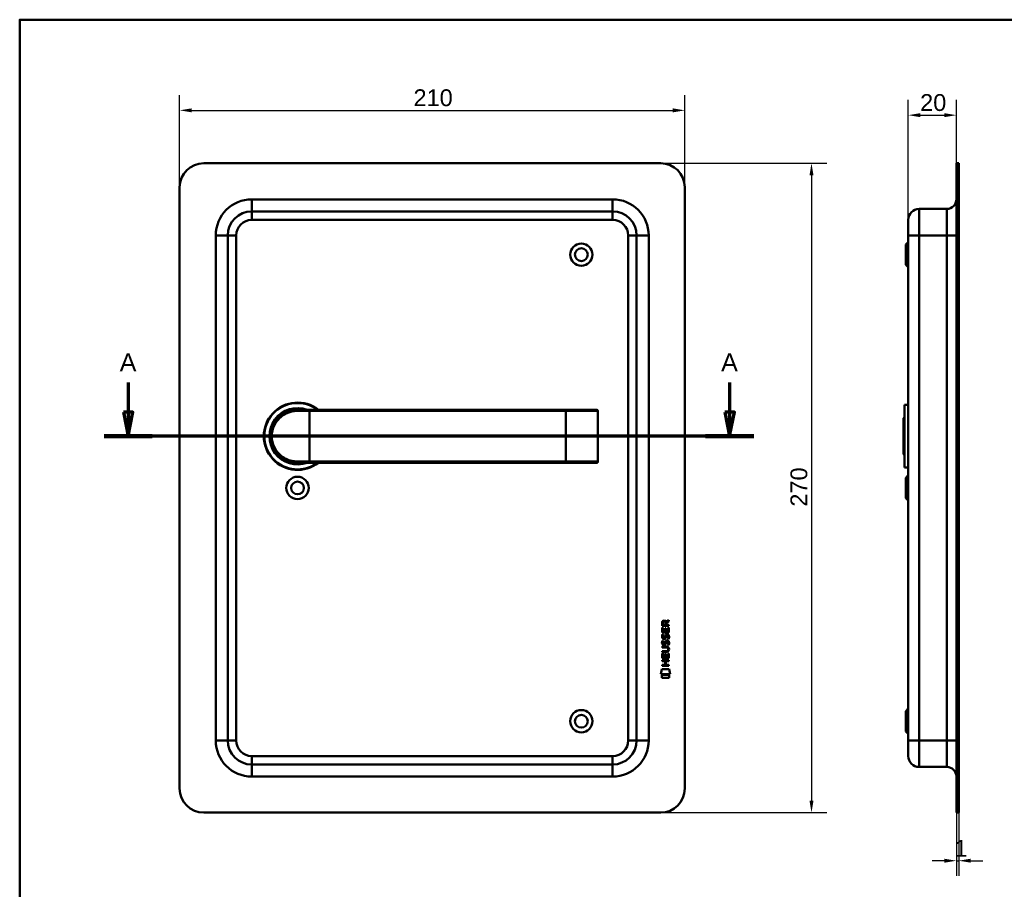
# Model space of a CAD drawing. Header units: millimetres. Extents: x 20 to 833, y 20 to 574.
# Tile 3 of 4: x 20 to 429, y 212 to 574. Entities that reach past the tile are written whole.
import ezdxf

# ---------------------------------------------------------------- set-up
doc = ezdxf.new("R2010")
doc.units = ezdxf.units.MM
doc.header["$LTSCALE"] = 2
for name, color, linetype, lineweight in [('Bemaßungen(DIN)', 7, 'Continuous', 25), ('Schnittansichtslinien(DIN)', 7, 'Continuous', 70), ('Sichtbare Kanten(DIN)', 7, 'Continuous', 50), ('Sichtbare tangentiale Kanten(DIN)', 7, 'Continuous', 50), ('Skizziergeometrie(DIN)', 7, 'Continuous', 50)]:
    doc.layers.add(name, color=color, linetype=linetype, lineweight=lineweight)
doc.styles.add('Aktuell-DINGroßer Text', font='arial.ttf')
doc.styles.add('STANDARD-DIN~0', font='arial.ttf')
doc.dimstyles.new('CAD-LAN', dxfattribs={"dimscale": 2, "dimtxt": 3.5, "dimasz": 2.5, "dimexe": 3.175, "dimexo": 0, "dimgap": 0.8, "dimtad": 1, "dimrnd": 1e-08, "dimtxsty": 'STANDARD-DIN~0', "dimcen": 0.09, "dimdle": 10, "dimclrd": 250, "dimclre": 250, "dimclrt": 250, "dimadec": 0, "dimazin": 2, "dimtfac": 1, "dimtmove": 0, "dimatfit": 3, "dimfxl": 1, "dimtolj": 1, "dimtzin": 0, "dimlwd": 25, "dimlwe": 25, "dimarcsym": 0})

# ---------------------------------------------------------------- blocks, each defined once
blk = doc.blocks.new('Ränder Standardrahmen')
at = {"layer": 'Skizziergeometrie(DIN)', "flags": 128}
blk.add_lwpolyline([(10, 10), (10, 287), (410, 287), (410, 10), (10, 10)], dxfattribs=at)
blk = doc.blocks.new('*D18')
at = {"layer": 'Bemaßungen(DIN)', "color": 250, "linetype": 'Continuous', "lineweight": 25, "true_color": 0x3f3f3f, "transparency": 16777216}
for p, q in [((389.41, 490.8), (389.41, 540.65)), ((409.41, 514.3), (409.41, 540.65)), ((394.41, 534.3), (404.41, 534.3))]:
    blk.add_line(p, q, dxfattribs=at)
at = {"layer": 'Bemaßungen(DIN)', "color": 250, "linetype": 'Continuous', "true_color": 0x3f3f3f, "transparency": 16777216}
for points in [[(394.41, 535.13), (394.41, 533.47), (389.41, 534.3)], [(404.41, 535.13), (404.41, 533.47), (409.41, 534.3)]]:
    blk.add_solid(points, dxfattribs=at)
at = {"layer": 'Defpoints', "color": 0, "linetype": 'Continuous', "transparency": 16777216}
for p in [(409.41, 534.3), (409.41, 514.3), (389.41, 490.8)]:
    blk.add_point(p, dxfattribs=at)
at = {"layer": 'Bemaßungen(DIN)', "color": 250, "linetype": 'Continuous', "lineweight": 25, "true_color": 0x3f3f3f, "transparency": 16777216, "insert": (394.35, 543.05), "char_height": 7, "attachment_point": 1, "style": 'STANDARD-DIN~0'}
blk.add_mtext('\\A1;20', dxfattribs=at)
blk = doc.blocks.new('*D19')
at = {"layer": 'Bemaßungen(DIN)', "color": 250, "linetype": 'Continuous', "lineweight": 25, "true_color": 0x3f3f3f, "transparency": 16777216}
for p, q in [((409.41, 244.3), (409.41, 217.95)), ((410.41, 244.3), (410.41, 217.95)), ((404.41, 224.3), (399.41, 224.3)), ((409.41, 224.3), (410.41, 224.3)), ((415.41, 224.3), (420.41, 224.3))]:
    blk.add_line(p, q, dxfattribs=at)
at = {"layer": 'Bemaßungen(DIN)', "color": 250, "linetype": 'Continuous', "true_color": 0x3f3f3f, "transparency": 16777216}
for points in [[(404.41, 225.13), (404.41, 223.47), (409.41, 224.3)], [(415.41, 225.13), (415.41, 223.47), (410.41, 224.3)]]:
    blk.add_solid(points, dxfattribs=at)
at = {"layer": 'Defpoints', "color": 0, "linetype": 'Continuous', "transparency": 16777216}
for p in [(409.41, 244.3), (410.41, 244.3), (410.41, 224.3)]:
    blk.add_point(p, dxfattribs=at)
at = {"layer": 'Bemaßungen(DIN)', "color": 250, "linetype": 'Continuous', "lineweight": 25, "true_color": 0x3f3f3f, "transparency": 16777216, "insert": (408.62, 232.93), "char_height": 7, "attachment_point": 1, "style": 'STANDARD-DIN~0'}
blk.add_mtext('\\A1;1', dxfattribs=at)
blk = doc.blocks.new('*D20')
at = {"layer": 'Bemaßungen(DIN)', "color": 250, "linetype": 'Continuous', "lineweight": 25, "true_color": 0x3f3f3f, "transparency": 16777216}
for p, q in [((86.5, 504.3), (86.5, 542.65)), ((296.5, 504.3), (296.5, 542.65)), ((91.5, 536.3), (291.5, 536.3))]:
    blk.add_line(p, q, dxfattribs=at)
at = {"layer": 'Bemaßungen(DIN)', "color": 250, "linetype": 'Continuous', "true_color": 0x3f3f3f, "transparency": 16777216}
for points in [[(91.5, 537.13), (91.5, 535.47), (86.5, 536.3)], [(291.5, 537.13), (291.5, 535.47), (296.5, 536.3)]]:
    blk.add_solid(points, dxfattribs=at)
at = {"layer": 'Defpoints', "color": 0, "linetype": 'Continuous', "transparency": 16777216}
for p in [(296.5, 536.3), (86.5, 504.3), (296.5, 504.3)]:
    blk.add_point(p, dxfattribs=at)
at = {"layer": 'Bemaßungen(DIN)', "color": 250, "linetype": 'Continuous', "lineweight": 25, "true_color": 0x3f3f3f, "transparency": 16777216, "insert": (183.72, 545.05), "char_height": 7, "attachment_point": 1, "style": 'STANDARD-DIN~0'}
blk.add_mtext('\\A1;210', dxfattribs=at)
blk = doc.blocks.new('*D21')
at = {"layer": 'Bemaßungen(DIN)', "color": 250, "linetype": 'Continuous', "lineweight": 25, "true_color": 0x3f3f3f, "transparency": 16777216}
for p, q in [((286.5, 514.3), (355.53, 514.3)), ((349.18, 509.3), (349.18, 249.3)), ((286.5, 244.3), (355.53, 244.3))]:
    blk.add_line(p, q, dxfattribs=at)
at = {"layer": 'Bemaßungen(DIN)', "color": 250, "linetype": 'Continuous', "true_color": 0x3f3f3f, "transparency": 16777216}
for points in [[(348.35, 509.3), (350.02, 509.3), (349.18, 514.3)], [(348.35, 249.3), (350.02, 249.3), (349.18, 244.3)]]:
    blk.add_solid(points, dxfattribs=at)
at = {"layer": 'Defpoints', "color": 0, "linetype": 'Continuous', "transparency": 16777216}
for p in [(286.5, 514.3), (286.5, 244.3), (349.18, 244.3)]:
    blk.add_point(p, dxfattribs=at)
at = {"layer": 'Bemaßungen(DIN)', "color": 250, "linetype": 'Continuous', "lineweight": 25, "true_color": 0x3f3f3f, "transparency": 16777216, "insert": (340.43, 371.52), "char_height": 7, "attachment_point": 1, "rotation": 90, "style": 'STANDARD-DIN~0'}
blk.add_mtext('\\A1;270', dxfattribs=at)
blk = doc.blocks.new('2DTransSchnitt0')
at = {"layer": 'Schnittansichtslinien(DIN)', "linetype": 'Continuous'}
for p, q in [((32.55, 211.59), (32.55, 205.4)), ((157.57, 211.59), (157.57, 205.4)), ((31.55, 205.4), (32.55, 200.4)), ((33.55, 205.4), (31.55, 205.4)), ((32.55, 205.4), (32.55, 200.4)), ((32.55, 200.4), (33.55, 205.4)), ((156.57, 205.4), (157.57, 200.4)), ((158.57, 205.4), (156.57, 205.4)), ((157.57, 205.4), (157.57, 200.4)), ((157.57, 200.4), (158.57, 205.4)), ((162.58, 200.4), (27.53, 200.4))]:
    blk.add_line(p, q, dxfattribs=at)
at = {"layer": 'Schnittansichtslinien(DIN)', "linetype": 'Continuous', "lineweight": 140}
for p, q in [((37.56, 200.4), (27.53, 200.4)), ((162.58, 200.4), (152.55, 200.4))]:
    blk.add_line(p, q, dxfattribs=at)
at = {"layer": 'Schnittansichtslinien(DIN)', "linetype": 'Continuous', "flags": 128}
for points in [[(31.55, 205.4), (32.55, 200.4), (33.55, 205.4), (31.55, 205.4)], [(156.57, 205.4), (157.57, 200.4), (158.57, 205.4), (156.57, 205.4)]]:
    blk.add_lwpolyline(points, dxfattribs=at)
at = {"layer": 'Schnittansichtslinien(DIN)'}
for points in [[(31.55, 205.4), (32.55, 200.4), (33.55, 205.4), (31.55, 205.4)], [(156.57, 205.4), (157.57, 200.4), (158.57, 205.4), (156.57, 205.4)]]:
    blk.add_solid(points, dxfattribs=at)
at = {"layer": 'Schnittansichtslinien(DIN)', "char_height": 3.73, "attachment_point": 7, "style": 'Aktuell-DINGroßer Text'}
for insert in [(30.79, 213.9), (155.81, 213.9)]:
    blk.add_mtext('A', dxfattribs=dict(at, insert=insert))

msp = doc.modelspace()

# ---------------------------------------------------------------- linework, layer by layer
at = {"layer": 'Sichtbare Kanten(DIN)'}
for p, q in [((286.501, 514.299), (96.501, 514.299)), ((409.411, 504.299), (409.411, 514.299)), ((410.411, 514.299), (409.411, 514.299)), ((410.411, 514.299), (410.411, 504.299)), ((86.501, 504.299), (86.501, 254.299)), ((296.501, 254.299), (296.501, 504.299)), ((409.411, 504.299), (409.411, 254.299)), ((410.411, 504.299), (410.411, 254.299)), ((266.501, 494.299), (116.501, 494.299)), ((405.411, 495.299), (393.911, 495.299)), ((389.411, 484.299), (389.411, 490.799)), ((106.501, 484.299), (106.501, 274.299)), ((276.501, 274.299), (276.501, 484.299)), ((389.411, 484.299), (389.411, 274.299)), ((388.411, 480.549), (389.411, 481.549)), ((388.411, 472.049), (388.411, 480.549)), ((388.411, 472.049), (389.411, 471.049)), ((387.911, 413.799), (387.911, 387.799)), ((387.911, 413.799), (389.411, 413.799)), ((135.501, 411.799), (140.501, 411.799)), ((247.001, 411.799), (140.501, 411.799)), ((259.875, 411.799), (247.001, 411.799)), ((259.875, 411.799), (259.894, 411.799)), ((260.394, 390.299), (260.394, 411.299)), ((387.411, 408.299), (387.911, 408.799)), ((387.411, 393.299), (387.411, 408.299)), ((387.411, 393.299), (387.911, 392.799)), ((134.884, 389.817), (134.884, 389.816)), ((140.501, 389.799), (135.501, 389.799)), ((140.501, 389.799), (247.001, 389.799)), ((247.001, 389.799), (259.875, 389.799)), ((259.894, 389.799), (259.875, 389.799)), ((387.911, 387.799), (389.411, 387.799)), ((388.411, 383.549), (389.411, 384.549)), ((388.411, 375.049), (388.411, 383.549)), ((388.411, 375.049), (389.411, 374.049)), ((288.742, 323.591), (289.938, 324.382)), ((289.937, 323.947), (288.795, 323.193)), ((289.938, 324.382), (289.937, 323.947)), ((287.075, 319.232), (287.077, 321.236)), ((287.077, 321.962), (287.08, 323.275)), ((289.936, 321.96), (287.077, 321.962)), ((287.077, 321.236), (287.425, 321.236)), ((287.425, 321.236), (287.424, 319.608)), ((287.424, 319.608), (288.319, 319.608)), ((287.428, 323.231), (287.427, 322.343)), ((287.427, 322.343), (288.445, 322.342)), ((288.319, 319.608), (288.32, 321.055)), ((288.32, 321.055), (288.668, 321.054)), ((288.445, 322.342), (288.446, 323.231)), ((288.668, 321.054), (288.667, 319.607)), ((288.667, 319.607), (289.586, 319.607)), ((288.795, 323.193), (288.795, 322.342)), ((288.795, 322.342), (289.936, 322.341)), ((289.586, 319.607), (289.587, 321.254)), ((289.587, 321.254), (289.935, 321.253)), ((289.935, 321.253), (289.934, 319.229)), ((289.936, 322.341), (289.936, 321.96)), ((289.934, 319.229), (287.075, 319.232)), ((287.245, 315.911), (287.584, 315.811)), ((287.247, 318.458), (287.586, 318.357)), ((287.443, 317.126), (287.451, 317.109)), ((288.127, 317.028), (288.138, 317.045)), ((289.173, 315.608), (289.162, 315.608)), ((289.176, 318.155), (289.164, 318.155)), ((287.069, 311.446), (288.739, 311.445)), ((287.069, 311.069), (287.069, 311.446)), ((287.07, 313.381), (288.716, 313.38)), ((287.07, 313.004), (287.07, 313.381)), ((288.74, 313.003), (287.07, 313.004)), ((287.441, 314.58), (287.449, 314.562)), ((288.125, 314.482), (288.136, 314.499)), ((289.62, 312.218), (289.62, 312.227)), ((287.064, 307.323), (287.065, 307.701)), ((288.307, 307.322), (287.064, 307.323)), ((287.065, 307.701), (289.923, 307.698)), ((287.067, 308.494), (287.068, 310.498)), ((289.925, 308.492), (287.067, 308.494)), ((287.068, 310.498), (287.417, 310.498)), ((288.714, 311.068), (287.069, 311.069)), ((287.417, 310.498), (287.415, 308.871)), ((287.415, 308.871), (288.31, 308.87)), ((288.306, 305.765), (288.307, 307.322)), ((288.31, 308.87), (288.311, 310.317)), ((288.311, 310.317), (288.66, 310.317)), ((288.66, 310.317), (288.658, 308.87)), ((288.658, 308.87), (289.577, 308.869)), ((288.664, 307.322), (288.663, 305.765)), ((289.923, 307.321), (288.664, 307.322)), ((289.577, 308.869), (289.578, 310.516)), ((289.578, 310.516), (289.927, 310.516)), ((289.923, 307.698), (289.923, 307.321)), ((289.927, 310.516), (289.925, 308.492)), ((286.532, 301.812), (286.991, 303.944)), ((286.991, 303.944), (289.997, 303.942)), ((287.063, 305.389), (287.063, 305.766)), ((287.063, 305.766), (288.306, 305.765)), ((289.921, 305.387), (287.063, 305.389)), ((288.663, 305.765), (289.922, 305.764)), ((289.922, 305.764), (289.921, 305.387)), ((289.997, 303.942), (290.447, 301.809)), ((290.447, 301.809), (286.532, 301.812)), ((286.99, 300.384), (286.991, 301.526)), ((289.987, 300.381), (286.99, 300.384)), ((286.991, 301.526), (289.988, 301.523)), ((289.988, 301.523), (289.987, 300.381)), ((388.411, 286.549), (389.411, 287.549)), ((388.411, 278.049), (388.411, 286.549)), ((388.411, 278.049), (389.411, 277.049)), ((389.411, 267.799), (389.411, 274.299)), ((116.501, 264.299), (266.501, 264.299)), ((405.411, 263.299), (393.911, 263.299)), ((409.411, 244.299), (409.411, 254.299)), ((410.411, 254.299), (410.411, 244.299)), ((96.501, 244.299), (286.501, 244.299)), ((409.411, 244.299), (410.411, 244.299))]:
    msp.add_line(p, q, dxfattribs=at)
for centre, radius in [((253.501, 476.299), 4.65), ((253.501, 476.299), 2.65), ((135.501, 379.299), 4.65), ((135.501, 379.299), 2.65), ((253.501, 282.299), 4.65), ((253.501, 282.299), 2.65)]:
    msp.add_circle(centre, radius, dxfattribs=at)
for centre, radius, start, end in [((96.501, 504.299), 10, 90, 180), ((286.501, 504.299), 10, 0, 90), ((405.411, 499.299), 4, 270, 0), ((116.501, 484.299), 10, 90, 180), ((266.501, 484.299), 10, 0, 90), ((393.911, 490.799), 4.5, 90, 180), ((135.501, 400.799), 14, 51.78679, 308.21321), ((135.501, 400.799), 13.8, 52.8542, 307.1458), ((135.501, 400.799), 11.7, 70.08028, 289.91972), ((135.501, 400.799), 11.6, 71.49137, 288.50863), ((135.501, 400.799), 11.5, 73.04257, 286.95743), ((135.501, 400.799), 11.3, 76.76803, 283.23197), ((259.894, 411.299), 0.5, 0, 90), ((123.178, 388.101), 8.678, 20.41264, 20.41475), ((123.178, 388.101), 8.678, 16.40238, 16.41202), ((133.269, 390.691), 0.85, 215.58444, 215.77314), ((133.269, 390.691), 0.85, 299.32679, 299.47089), ((259.894, 390.299), 0.5, 270, 0), ((116.501, 274.299), 10, 180, 270), ((266.501, 274.299), 10, 270, 0), ((393.911, 267.799), 4.5, 180, 270), ((405.411, 259.299), 4, 0, 90), ((96.501, 254.299), 10, 180, 270), ((286.501, 254.299), 10, 270, 0)]:
    msp.add_arc(centre, radius, start, end, dxfattribs=at)
for centre, major_axis, ratio, start_param, end_param in [((288.607, 322.459), (0.976, -1.274), 0.5180415, 2.7627686, 3.7355131), ((287.214, 322.378), (-1.242, -1.64), 0.5994938, 2.7365723, 3.5673799), ((288.709, 320.237), (1.103, 3.296), 0.2312948, 2.8124619, 2.8734213), ((288.189, 317.92), (0.574, 1.004), 0.5438409, 2.7534304, 3.2137241), ((288.069, 317.053), (0.098, 0.139), 0.3641716, 4.4844927, 4.7925708), ((288.515, 313.924), (-0.838, -1.64), 0.4594521, 2.8344186, 3.3561114), ((288.516, 316.468), (0.839, 1.642), 0.4591024, 5.9761877, 6.4975755), ((288.793, 317.937), (-1.192, -3.54), 0.2215161, 5.9678979, 6.0270389), ((288.194, 315.382), (-0.583, -1.012), 0.541605, 5.8985019, 6.3563332), ((288.067, 314.506), (-0.098, -0.139), 0.3641716, 1.3429, 1.6509781), ((284.899, 315.75), (4.808, -4.323), 0.3742014, 5.888113, 6.6064523), ((284.895, 308.706), (4.814, 4.313), 0.3742661, 5.9599282, 6.6783921), ((266.187, 332.055), (23.266, -20.361), 0.1371339, 6.127502, 6.402435)]:
    msp.add_ellipse(centre, major_axis=major_axis, ratio=ratio, start_param=start_param, end_param=end_param, dxfattribs=at)
for points, knots in [([(135.501, 411.799), (133.844, 411.799), (132.201, 411.419), (130.728, 410.71), (129.255, 410), (127.951, 408.965), (126.926, 407.689), (125.9, 406.413), (125.157, 404.894), (124.783, 403.276), (124.409, 401.657), (124.41, 399.938), (124.784, 398.32), (125.158, 396.703), (125.9, 395.186), (126.925, 393.91), (127.95, 392.634), (129.255, 391.598), (130.728, 390.889), (132.201, 390.179), (133.844, 389.799), (135.501, 389.799)], [-3.3432814, -3.3432814, -3.3432814, -3.3432814, -2.8656698, -2.8656698, -2.8656698, -2.3880581, -2.3880581, -2.3880581, -1.9104465, -1.9104465, -1.9104465, -1.4328349, -1.4328349, -1.4328349, -0.9552233, -0.9552233, -0.9552233, -0.4776116, -0.4776116, -0.4776116, 0, 0, 0, 0]), ([(289.62, 312.227), (289.62, 312.274), (289.617, 312.321), (289.601, 312.456), (289.579, 312.544), (289.504, 312.695), (289.458, 312.756), (289.338, 312.862), (289.267, 312.902), (289.05, 312.985), (288.891, 313.003), (288.74, 313.003)], [0, 0, 0, 0, 0.01400423, 0.01400423, 0.0408947, 0.0408947, 0.06439039, 0.06439039, 0.08887549, 0.08887549, 0.13413559, 0.13413559, 0.13413559, 0.13413559])]:
    msp.add_open_spline(points, degree=3, knots=knots, dxfattribs=at)
for points in [[(287.08, 323.275), (287.094, 323.717), (287.326, 324.179), (287.939, 324.179)], [(288.446, 323.231), (288.446, 323.504), (288.359, 323.829), (287.943, 323.829)], [(287.121, 314.433), (287.031, 314.674), (287.002, 314.907), (287.044, 315.235)], [(287.123, 316.979), (287.033, 317.22), (287.004, 317.453), (287.046, 317.782)], [(287.044, 315.235), (287.062, 315.374), (287.103, 315.581), (287.174, 315.754)], [(287.046, 317.782), (287.064, 317.921), (287.105, 318.128), (287.176, 318.301)], [(287.683, 316.519), (287.459, 316.552), (287.23, 316.697), (287.123, 316.979)], [(287.174, 315.754), (287.193, 315.804), (287.245, 315.911), (287.245, 315.911)], [(287.176, 318.301), (287.195, 318.35), (287.247, 318.458), (287.247, 318.458)], [(287.429, 315.346), (287.365, 315.094), (287.358, 314.87), (287.417, 314.654)], [(287.431, 317.893), (287.367, 317.64), (287.36, 317.416), (287.419, 317.2)], [(287.584, 315.811), (287.584, 315.811), (287.464, 315.484), (287.429, 315.346)], [(287.586, 318.357), (287.586, 318.357), (287.466, 318.031), (287.431, 317.893)], [(287.655, 316.896), (287.802, 316.836), (287.991, 316.872), (288.096, 316.987)], [(287.837, 316.506), (287.737, 316.507), (287.716, 316.514), (287.683, 316.519)], [(288.465, 316.87), (288.35, 316.661), (288.155, 316.502), (287.837, 316.506)], [(288.138, 317.045), (288.207, 317.155), (288.264, 317.318), (288.319, 317.564)], [(288.317, 315.017), (288.401, 315.385), (288.503, 315.596), (288.644, 315.764)], [(288.319, 317.564), (288.403, 317.931), (288.505, 318.143), (288.646, 318.31)], [(288.658, 317.413), (288.604, 317.173), (288.541, 317.008), (288.465, 316.87)], [(288.644, 315.764), (288.737, 315.874), (288.867, 315.946), (289.047, 315.97)], [(288.646, 318.31), (288.739, 318.421), (288.869, 318.493), (289.049, 318.517)], [(288.707, 317.612), (288.699, 317.582), (288.659, 317.416), (288.658, 317.413)], [(288.891, 315.49), (288.82, 315.402), (288.759, 315.264), (288.705, 315.065)], [(288.893, 318.037), (288.822, 317.948), (288.761, 317.81), (288.707, 317.612)], [(289.162, 315.608), (289.04, 315.608), (288.965, 315.576), (288.891, 315.49)], [(289.164, 318.155), (289.042, 318.155), (288.967, 318.122), (288.893, 318.037)], [(289.047, 315.97), (289.334, 316.009), (289.617, 315.908), (289.811, 315.592)], [(289.049, 318.517), (289.336, 318.555), (289.619, 318.455), (289.813, 318.139)], [(289.368, 316.572), (289.368, 316.572), (289.522, 316.826), (289.581, 317.111)], [(289.736, 316.485), (289.716, 316.49), (289.368, 316.572), (289.368, 316.572)], [(289.579, 314.564), (289.648, 314.897), (289.648, 315.173), (289.542, 315.371)], [(289.581, 317.111), (289.65, 317.444), (289.65, 317.72), (289.544, 317.917)], [(289.961, 317.204), (289.931, 316.873), (289.773, 316.543), (289.736, 316.485)], [(289.811, 315.592), (289.921, 315.411), (289.974, 315.192), (289.974, 314.923)], [(289.813, 318.139), (289.923, 317.958), (289.977, 317.739), (289.976, 317.469)], [(289.976, 317.469), (289.976, 317.384), (289.97, 317.299), (289.961, 317.204)], [(287.681, 313.972), (287.457, 314.005), (287.228, 314.15), (287.121, 314.433)], [(287.653, 314.35), (287.8, 314.29), (287.989, 314.325), (288.094, 314.44)], [(287.835, 313.959), (287.735, 313.961), (287.714, 313.967), (287.681, 313.972)], [(288.463, 314.324), (288.348, 314.114), (288.153, 313.955), (287.835, 313.959)], [(288.136, 314.499), (288.205, 314.608), (288.262, 314.772), (288.317, 315.017)], [(288.656, 314.867), (288.602, 314.627), (288.539, 314.462), (288.463, 314.324)], [(288.705, 315.065), (288.697, 315.035), (288.657, 314.869), (288.656, 314.867)], [(289.366, 314.025), (289.366, 314.026), (289.52, 314.279), (289.579, 314.564)], [(289.734, 313.939), (289.714, 313.943), (289.366, 314.025), (289.366, 314.025)], [(289.959, 314.657), (289.929, 314.326), (289.771, 313.996), (289.734, 313.939)], [(289.974, 314.923), (289.974, 314.838), (289.967, 314.752), (289.959, 314.657)]]:
    msp.add_open_spline(points, degree=3, dxfattribs=at)
at = {"layer": 'Sichtbare tangentiale Kanten(DIN)'}
for p, q in [((409.411, 504.299), (410.411, 504.299)), ((116.501, 499.299), (266.501, 499.299)), ((116.501, 499.299), (116.501, 494.299)), ((266.501, 499.299), (266.501, 494.299)), ((116.501, 490.799), (116.501, 494.299)), ((266.501, 490.799), (266.501, 494.299)), ((393.911, 495.299), (393.911, 484.299)), ((405.411, 484.299), (405.411, 495.299)), ((266.501, 490.799), (116.501, 490.799)), ((101.501, 274.299), (101.501, 484.299)), ((101.501, 484.299), (106.501, 484.299)), ((110.001, 484.299), (106.501, 484.299)), ((110.001, 484.299), (110.001, 274.299)), ((273.001, 274.299), (273.001, 484.299)), ((273.001, 484.299), (276.501, 484.299)), ((281.501, 484.299), (276.501, 484.299)), ((281.501, 484.299), (281.501, 274.299)), ((393.911, 484.299), (389.411, 484.299)), ((393.911, 274.299), (393.911, 484.299)), ((405.411, 484.299), (393.911, 484.299)), ((405.411, 484.299), (409.411, 484.299)), ((405.411, 484.299), (405.411, 274.299)), ((140.501, 411.299), (135.443, 411.299)), ((140.501, 411.799), (140.501, 411.299)), ((140.501, 411.299), (247.001, 411.299)), ((140.501, 390.299), (140.501, 411.299)), ((247.001, 411.799), (247.001, 411.299)), ((247.001, 390.299), (247.001, 411.299)), ((247.001, 411.299), (260.356, 411.299)), ((260.356, 411.299), (260.356, 390.299)), ((260.394, 411.299), (260.356, 411.299)), ((135.443, 390.299), (140.501, 390.299)), ((247.001, 390.299), (140.501, 390.299)), ((140.501, 389.799), (140.501, 390.299)), ((247.001, 389.799), (247.001, 390.299)), ((260.356, 390.299), (247.001, 390.299)), ((260.356, 390.299), (260.394, 390.299)), ((101.501, 274.299), (106.501, 274.299)), ((110.001, 274.299), (106.501, 274.299)), ((273.001, 274.299), (276.501, 274.299)), ((281.501, 274.299), (276.501, 274.299)), ((393.911, 274.299), (389.411, 274.299)), ((393.911, 274.299), (393.911, 263.299)), ((405.411, 274.299), (393.911, 274.299)), ((405.411, 274.299), (409.411, 274.299)), ((405.411, 263.299), (405.411, 274.299)), ((116.501, 267.799), (266.501, 267.799)), ((116.501, 264.299), (116.501, 267.799)), ((266.501, 267.799), (266.501, 264.299)), ((116.501, 264.299), (116.501, 259.299)), ((266.501, 259.299), (266.501, 264.299)), ((266.501, 259.299), (116.501, 259.299)), ((410.411, 254.299), (409.411, 254.299))]:
    msp.add_line(p, q, dxfattribs=at)
for centre, radius, start, end in [((116.501, 484.299), 15, 90, 180), ((266.501, 484.299), 15, 0, 90), ((116.501, 484.299), 6.5, 90, 180), ((266.501, 484.299), 6.5, 0, 90), ((116.501, 274.299), 15, 180, 270), ((116.501, 274.299), 6.5, 180, 270), ((266.501, 274.299), 6.5, 270, 0), ((266.501, 274.299), 15, 270, 0)]:
    msp.add_arc(centre, radius, start, end, dxfattribs=at)
for centre, major_axis, ratio, start_param, end_param in [((135.501, 411.299), (0, 0.5), 0.1145038, 0, 1.5707963), ((259.875, 411.299), (0, 0.5), 0.9612617, 4.712389, 6.2831853), ((135.501, 390.299), (0, -0.5), 0.1145038, 4.712389, 6.2831853), ((259.875, 390.299), (0, -0.5), 0.9612617, 0, 1.5707963)]:
    msp.add_ellipse(centre, major_axis=major_axis, ratio=ratio, start_param=start_param, end_param=end_param, dxfattribs=at)
msp.add_open_spline([(135.443, 390.299), (133.844, 390.299), (132.258, 390.663), (130.835, 391.339), (129.413, 392.016), (128.153, 393.005), (127.164, 394.223), (126.174, 395.441), (125.453, 396.888), (125.094, 398.432), (124.735, 399.977), (124.736, 401.618), (125.096, 403.163), (125.456, 404.708), (126.176, 406.157), (127.165, 407.376), (128.154, 408.594), (129.414, 409.582), (130.836, 410.259), (132.258, 410.935), (133.844, 411.299), (135.443, 411.299)], degree=3, knots=[0, 0, 0, 0, 0.4776116, 0.4776116, 0.4776116, 0.9552233, 0.9552233, 0.9552233, 1.4328349, 1.4328349, 1.4328349, 1.9104465, 1.9104465, 1.9104465, 2.3880581, 2.3880581, 2.3880581, 2.8656698, 2.8656698, 2.8656698, 3.3432814, 3.3432814, 3.3432814, 3.3432814], dxfattribs=at)

# ---------------------------------------------------------------- block references
at = {"xscale": 2, "yscale": 2, "zscale": 2}
msp.add_blockref('Ränder Standardrahmen', (0, 0), dxfattribs=at)
at = {"layer": 'Schnittansichtslinien(DIN)', "xscale": 2, "yscale": 2, "zscale": 2}
msp.add_blockref('2DTransSchnitt0', (0, 0), dxfattribs=at)

# ---------------------------------------------------------------- dimensions: what is measured, and where the dimension line sits
at = {"layer": 'Bemaßungen(DIN)', "color": 250, "linetype": 'Continuous', "lineweight": 25, "true_color": 0x3f3f3f}
for base, p1, p2, angle, override, picture, middle in [((296.501, 536.299), (86.501, 504.299), (296.501, 504.299), 180, {"dimgap": 0.8, "dimdec": 2, "dimtol": 0, "dimlim": 0, "dimtp": 0, "dimtm": 0, "dimtdec": 2, "dimtofl": 0, "dimatfit": 1}, '*D20', (191.501, 536.299)), ((409.411, 534.299), (389.411, 490.799), (409.411, 514.299), 180, {"dimgap": 0.8, "dimdec": 2, "dimtol": 0, "dimlim": 0, "dimtp": 0, "dimtm": 0, "dimtdec": 2, "dimtofl": 0, "dimatfit": 1}, '*D18', (399.411, 534.299)), ((349.182, 244.299), (286.501, 514.299), (286.501, 244.299), 90, {"dimgap": 0.8, "dimdec": 2, "dimtol": 0, "dimlim": 0, "dimtp": 0, "dimtm": 0, "dimtdec": 2, "dimtofl": 0, "dimatfit": 1}, '*D21', (349.182, 379.299)), ((410.411, 224.299), (409.411, 244.299), (410.411, 244.299), 180, {"dimgap": 0.8, "dimdec": 2, "dimtol": 0, "dimlim": 0, "dimtp": 0, "dimtm": 0, "dimtdec": 2, "dimtofl": 1, "dimatfit": 1}, '*D19', (409.911, 224.299))]:
    dim = msp.add_linear_dim(base=base, p1=p1, p2=p2, angle=angle, dimstyle='CAD-LAN', override=override, dxfattribs=at)
    dim.commit()
    dim.dimension.update_dxf_attribs({"geometry": picture, "text_midpoint": middle, "dimtype": 160})

doc.saveas('drawing.dxf')
